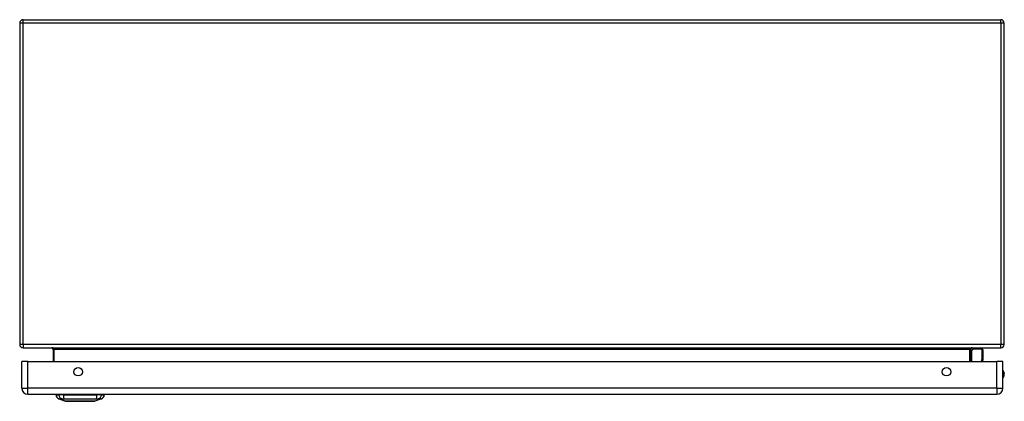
# Model space of a CAD drawing. Header units: inches. Extents: x 15 to 158, y 13 to 98.
# Tile 1 of 6: x 15 to 39, y 13 to 22. Entities that reach past the tile are written whole.
import ezdxf

# ---------------------------------------------------------------- set-up
doc = ezdxf.new("R2010")
doc.units = ezdxf.units.IN
doc.header["$MEASUREMENT"] = 0
doc.layers.add('Visible Edges(ANSI)', color=7, linetype='Continuous', lineweight=25)
doc.layers.add('Visible Tangent Edges(ANSI)', color=7, linetype='Continuous', lineweight=25)

msp = doc.modelspace()

# ---------------------------------------------------------------- linework, layer by layer
at = {"layer": 'Visible Edges(ANSI)'}
for p, q in [((15.026, 21.882), (38.858, 21.882)), ((14.942, 21.798), (14.942, 13.966)), ((38.942, 13.966), (38.942, 21.798)), ((15.026, 13.882), (38.858, 13.882)), ((15.755, 13.851), (15.755, 13.548)), ((38.129, 13.548), (38.129, 13.851)), ((38.135, 13.807), (38.174, 13.847)), ((38.405, 13.852), (38.188, 13.852)), ((38.424, 13.833), (38.424, 13.609)), ((14.993, 12.894), (14.993, 13.548)), ((15.139, 13.548), (14.993, 13.548)), ((15.139, 13.548), (38.765, 13.548)), ((38.424, 13.605), (38.413, 13.548)), ((38.911, 13.548), (38.765, 13.548)), ((38.911, 12.894), (38.911, 13.548)), ((15.139, 12.748), (38.765, 12.748)), ((15.826, 12.732), (15.894, 12.732)), ((16.005, 12.732), (15.894, 12.732)), ((16.005, 12.732), (16.828, 12.732)), ((16.939, 12.732), (16.828, 12.732)), ((16.939, 12.732), (17.007, 12.732)), ((16.06, 12.578), (15.9, 12.64)), ((16.933, 12.64), (16.773, 12.578))]:
    msp.add_line(p, q, dxfattribs=at)
at = {"layer": 'Visible Edges(ANSI)', "flags": 128}
msp.add_lwpolyline([(16.061, 12.577), (16.062, 12.577), (16.063, 12.577), (16.065, 12.577), (16.068, 12.577), (16.072, 12.577), (16.077, 12.577), (16.082, 12.577), (16.088, 12.577), (16.095, 12.577), (16.103, 12.577), (16.112, 12.577), (16.121, 12.577), (16.131, 12.577), (16.142, 12.577), (16.153, 12.577), (16.165, 12.577), (16.178, 12.577), (16.191, 12.577), (16.205, 12.577), (16.219, 12.577), (16.234, 12.577), (16.249, 12.577), (16.265, 12.577), (16.281, 12.577), (16.297, 12.577), (16.314, 12.577), (16.33, 12.577), (16.347, 12.577), (16.365, 12.577), (16.382, 12.577), (16.399, 12.577), (16.417, 12.577), (16.434, 12.577), (16.452, 12.577), (16.469, 12.577), (16.486, 12.577), (16.503, 12.577), (16.52, 12.577), (16.537, 12.577), (16.553, 12.577), (16.569, 12.577), (16.584, 12.577), (16.6, 12.577), (16.614, 12.577), (16.629, 12.577), (16.642, 12.577), (16.655, 12.577), (16.668, 12.577), (16.68, 12.577), (16.691, 12.577), (16.702, 12.577), (16.712, 12.577), (16.721, 12.577), (16.73, 12.577), (16.738, 12.577), (16.745, 12.577), (16.751, 12.577), (16.756, 12.577), (16.761, 12.577), (16.765, 12.577), (16.768, 12.577), (16.77, 12.577), (16.771, 12.577), (16.772, 12.577)], dxfattribs=at)
at = {"layer": 'Visible Edges(ANSI)'}
for centre in [(16.368, 13.298), (37.536, 13.298)]:
    msp.add_circle(centre, 0.102, dxfattribs=at)
for centre, radius, start, end in [((15.026, 21.798), 0.084, 90, 180), ((38.858, 21.798), 0.084, 0, 90), ((15.026, 13.966), 0.084, 180, 270), ((38.858, 13.966), 0.084, 270, 0), ((15.724, 13.851), 0.031, 0, 90), ((38.16, 13.851), 0.031, 90, 180), ((38.149, 13.793), 0.0197, 135, 180), ((38.188, 13.833), 0.0197, 90, 135), ((38.405, 13.833), 0.0197, 0, 90), ((38.405, 13.609), 0.0197, 349.0591, 0), ((38.758, 13.24), 0.188, 324.6864, 35.3136), ((15.139, 12.894), 0.146, 180, 270), ((15.943, 12.75), 0.118, 188.6009, 248.7495), ((15.885, 12.724), 0.0394, 143.1301, 168.463), ((16.89, 12.75), 0.118, 291.2505, 351.3991), ((16.948, 12.724), 0.0394, 11.537, 36.8699), ((38.765, 12.894), 0.146, 270, 0), ((16.061, 12.582), 0.00492, 248.7495, 269.7912), ((16.772, 12.582), 0.00492, 270.2088, 291.2505)]:
    msp.add_arc(centre, radius, start, end, dxfattribs=at)
at = {"layer": 'Visible Tangent Edges(ANSI)'}
for p, q in [((15.026, 21.798), (15.026, 21.882)), ((38.858, 21.798), (38.858, 21.882)), ((15.026, 21.798), (14.942, 21.798)), ((15.026, 13.966), (15.026, 21.798)), ((38.858, 21.798), (15.026, 21.798)), ((38.942, 21.798), (38.858, 21.798)), ((38.858, 21.798), (38.858, 13.966)), ((15.026, 13.966), (14.942, 13.966)), ((38.858, 13.966), (15.026, 13.966)), ((15.026, 13.966), (15.026, 13.882)), ((38.942, 13.966), (38.858, 13.966)), ((38.858, 13.882), (38.858, 13.966)), ((15.786, 13.851), (15.755, 13.851)), ((15.786, 13.548), (15.786, 13.851)), ((15.786, 13.851), (38.098, 13.851)), ((38.098, 13.851), (38.129, 13.851)), ((38.098, 13.851), (38.098, 13.548)), ((38.188, 13.852), (38.149, 13.811)), ((38.149, 13.811), (38.149, 13.548)), ((38.405, 13.619), (38.405, 13.852)), ((15.139, 12.894), (15.139, 13.548)), ((38.391, 13.548), (38.405, 13.619)), ((38.765, 12.894), (38.765, 13.548)), ((14.993, 12.894), (15.139, 12.894)), ((38.765, 12.894), (15.139, 12.894)), ((15.139, 12.748), (15.139, 12.894)), ((38.765, 12.894), (38.765, 12.748)), ((38.765, 12.894), (38.911, 12.894)), ((15.9, 12.64), (16.06, 12.578))]:
    msp.add_line(p, q, dxfattribs=at)
at = {"layer": 'Visible Tangent Edges(ANSI)', "flags": 128}
for points in [[(15.9, 12.64), (15.9, 12.64), (15.9, 12.64), (15.901, 12.64), (15.902, 12.64), (15.903, 12.64), (15.905, 12.64), (15.907, 12.64), (15.909, 12.639), (15.911, 12.639), (15.913, 12.639), (15.916, 12.639), (15.919, 12.639), (15.923, 12.639), (15.926, 12.639), (15.93, 12.639), (15.934, 12.639), (15.938, 12.639), (15.943, 12.639), (15.947, 12.639), (15.952, 12.639), (15.957, 12.638), (15.963, 12.638), (15.968, 12.638), (15.977, 12.638)], [(15.977, 12.638), (15.978, 12.638), (15.979, 12.638), (15.981, 12.638), (15.982, 12.638), (15.984, 12.638), (15.986, 12.638), (15.988, 12.638), (15.99, 12.638), (15.991, 12.638), (15.993, 12.638), (15.996, 12.638), (15.998, 12.638), (16, 12.638), (16.002, 12.638), (16.005, 12.638), (16.007, 12.638), (16.009, 12.638), (16.012, 12.638), (16.014, 12.638), (16.017, 12.638), (16.02, 12.638), (16.022, 12.638), (16.025, 12.638), (16.028, 12.638)], [(16.028, 12.638), (16.061, 12.638), (16.093, 12.639), (16.124, 12.639), (16.156, 12.639), (16.188, 12.639), (16.22, 12.639), (16.252, 12.639), (16.285, 12.639), (16.318, 12.64), (16.351, 12.64), (16.384, 12.64), (16.417, 12.64), (16.45, 12.64), (16.483, 12.64), (16.516, 12.64), (16.548, 12.639), (16.581, 12.639), (16.613, 12.639), (16.646, 12.639), (16.677, 12.639), (16.709, 12.639), (16.74, 12.639), (16.772, 12.638), (16.805, 12.638)], [(16.142, 12.577), (16.135, 12.577), (16.129, 12.577), (16.123, 12.577), (16.117, 12.577), (16.112, 12.577), (16.107, 12.577), (16.102, 12.577), (16.097, 12.577), (16.093, 12.577), (16.088, 12.577), (16.084, 12.578), (16.081, 12.578), (16.077, 12.578), (16.074, 12.578), (16.072, 12.578), (16.069, 12.578), (16.067, 12.578), (16.065, 12.578), (16.063, 12.578), (16.062, 12.578), (16.061, 12.578), (16.06, 12.578), (16.06, 12.578), (16.06, 12.578)], [(16.189, 12.577), (16.187, 12.577), (16.185, 12.577), (16.183, 12.577), (16.181, 12.577), (16.178, 12.577), (16.176, 12.577), (16.174, 12.577), (16.172, 12.577), (16.17, 12.577), (16.168, 12.577), (16.166, 12.577), (16.164, 12.577), (16.162, 12.577), (16.16, 12.577), (16.159, 12.577), (16.157, 12.577), (16.155, 12.577), (16.153, 12.577), (16.151, 12.577), (16.149, 12.577), (16.147, 12.577), (16.145, 12.577), (16.144, 12.577), (16.142, 12.577)], [(16.644, 12.577), (16.628, 12.577), (16.611, 12.577), (16.593, 12.577), (16.575, 12.577), (16.557, 12.577), (16.537, 12.578), (16.518, 12.578), (16.498, 12.578), (16.478, 12.578), (16.458, 12.578), (16.437, 12.578), (16.417, 12.578), (16.396, 12.578), (16.375, 12.578), (16.355, 12.578), (16.335, 12.578), (16.315, 12.578), (16.295, 12.578), (16.276, 12.577), (16.258, 12.577), (16.239, 12.577), (16.222, 12.577), (16.205, 12.577), (16.189, 12.577)], [(16.691, 12.577), (16.689, 12.577), (16.688, 12.577), (16.686, 12.577), (16.684, 12.577), (16.682, 12.577), (16.68, 12.577), (16.678, 12.577), (16.676, 12.577), (16.675, 12.577), (16.673, 12.577), (16.671, 12.577), (16.669, 12.577), (16.667, 12.577), (16.665, 12.577), (16.663, 12.577), (16.661, 12.577), (16.659, 12.577), (16.657, 12.577), (16.655, 12.577), (16.653, 12.577), (16.65, 12.577), (16.648, 12.577), (16.646, 12.577), (16.644, 12.577)], [(16.773, 12.578), (16.773, 12.578), (16.773, 12.578), (16.772, 12.578), (16.771, 12.578), (16.77, 12.578), (16.768, 12.578), (16.766, 12.578), (16.764, 12.578), (16.761, 12.578), (16.759, 12.578), (16.755, 12.578), (16.752, 12.578), (16.748, 12.578), (16.744, 12.577), (16.74, 12.577), (16.736, 12.577), (16.731, 12.577), (16.726, 12.577), (16.721, 12.577), (16.715, 12.577), (16.71, 12.577), (16.704, 12.577), (16.698, 12.577), (16.691, 12.577)], [(16.805, 12.638), (16.808, 12.638), (16.811, 12.638), (16.813, 12.638), (16.816, 12.638), (16.819, 12.638), (16.821, 12.638), (16.824, 12.638), (16.826, 12.638), (16.828, 12.638), (16.831, 12.638), (16.833, 12.638), (16.835, 12.638), (16.837, 12.638), (16.839, 12.638), (16.841, 12.638), (16.843, 12.638), (16.845, 12.638), (16.847, 12.638), (16.849, 12.638), (16.851, 12.638), (16.852, 12.638), (16.854, 12.638), (16.855, 12.638), (16.856, 12.638)], [(16.856, 12.638), (16.865, 12.638), (16.87, 12.638), (16.876, 12.638), (16.881, 12.639), (16.886, 12.639), (16.89, 12.639), (16.895, 12.639), (16.899, 12.639), (16.903, 12.639), (16.907, 12.639), (16.91, 12.639), (16.914, 12.639), (16.917, 12.639), (16.92, 12.639), (16.922, 12.639), (16.924, 12.639), (16.926, 12.64), (16.928, 12.64), (16.93, 12.64), (16.931, 12.64), (16.932, 12.64), (16.933, 12.64), (16.933, 12.64), (16.933, 12.64)]]:
    msp.add_lwpolyline(points, dxfattribs=at)
at = {"layer": 'Visible Tangent Edges(ANSI)'}
for centre, radius, start, end in [((38.758, 13.24), 0.168, 335.7439, 24.2561), ((16.061, 12.582), 0.00492, 248.7495, 269.7912)]:
    msp.add_arc(centre, radius, start, end, dxfattribs=at)
for centre, major_axis, ratio, start_param, end_param in [((15.724, 13.851), (0.062, 0), 0.5, 0, 1.570796), ((38.16, 13.851), (-0.062, 0), 0.5, 4.712389, 6.283185), ((38.149, 13.793), (-0.0197, 0), 0.91745, 4.712389, 6.283185), ((38.149, 13.793), (-0.0139, 0.0139), 0.852462, 5.41831, 6.283185), ((38.405, 13.609), (0.0197, 0), 0.533433, 0, 1.570796), ((38.405, 13.609), (0.0193, -0.0037), 0.526442, 0, 1.672214), ((16.004, 12.752), (0.016, -0.117), 0.948273, 4.754759, 5.892029), ((16.042, 12.752), (-0.005, -0.118), 0.314585, 4.896593, 6.033863), ((16.791, 12.752), (0.005, -0.118), 0.314585, 0.249322, 1.386592), ((16.829, 12.752), (-0.016, -0.117), 0.948273, 0.391156, 1.528426)]:
    msp.add_ellipse(centre, major_axis=major_axis, ratio=ratio, start_param=start_param, end_param=end_param, dxfattribs=at)

doc.saveas('drawing.dxf')
